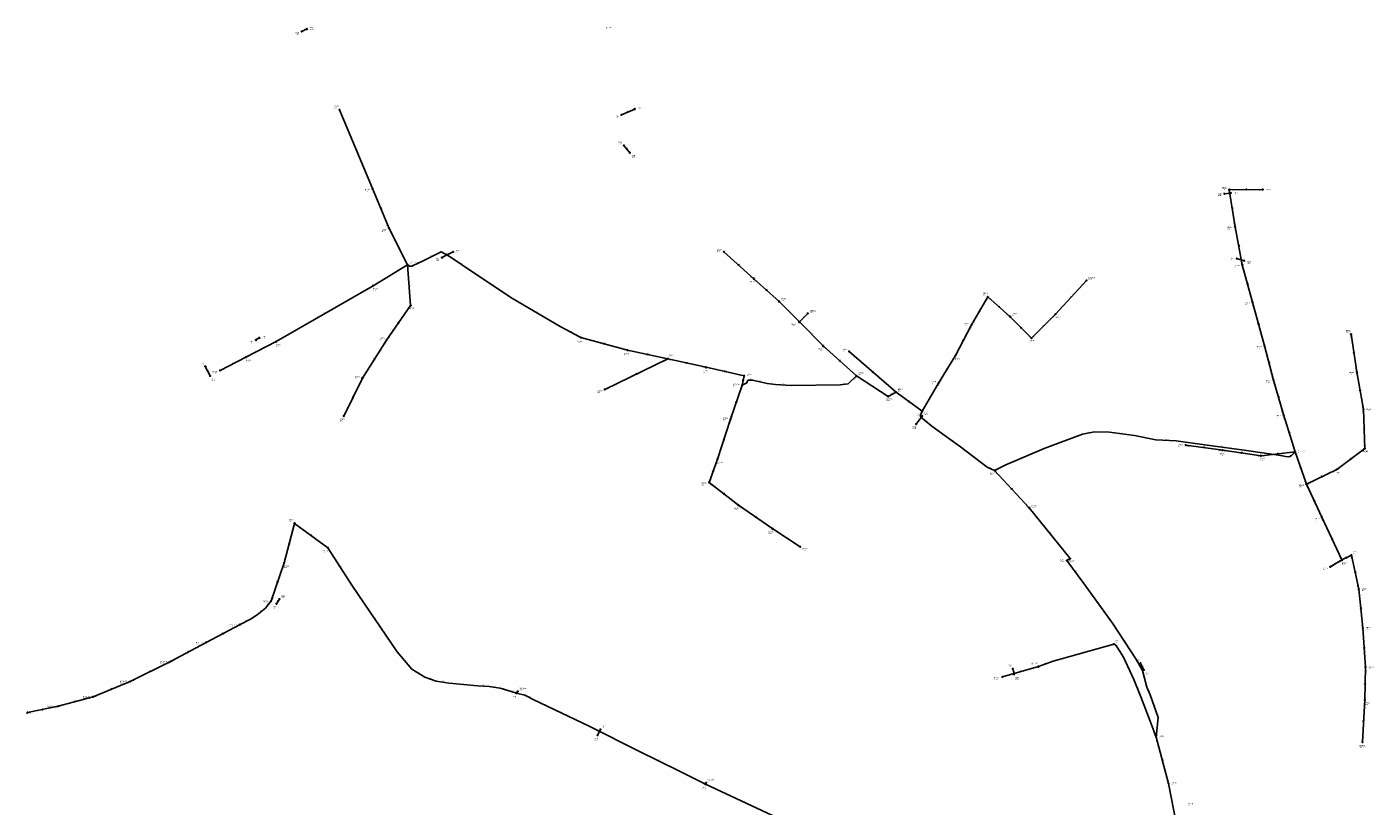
# Model space of a CAD drawing. Header units: metres. Extents: x 179992 to 198392, y 351761 to 369438.
# Tile 163 of 194: x 189666 to 191775, y 366114 to 367334. Entities that reach past the tile are written whole.
import ezdxf

# ---------------------------------------------------------------- set-up
doc = ezdxf.new("R2010")
doc.units = ezdxf.units.M

msp = doc.modelspace()

# ---------------------------------------------------------------- linework, layer by layer
at = {"layer": 'B-WE-RI-DRAINAGE-DRAIN_BETON_300', "linetype": 'Continuous'}
for points in [[(190096.656, 367327.081), (190104.798, 367330.865)], [(190610.504, 367137.106), (190601.366, 367148.574)], [(191542.022, 367072.823), (191552.113, 367073.855)], [(190316.368, 366972.807), (190333.685, 366981.637)], [(190056.941, 366430.612), (190061.758, 366437.952)], [(191212.683, 366320.342), (191210.389, 366328.829)]]:
    msp.add_lwpolyline(points, dxfattribs=at)
at = {"layer": 'B-WE-RI-DRAINAGE-DRAIN_BETON_500', "linetype": 'Continuous'}
for points in [[(190024.815, 366843.752), (190030.246, 366846.908)], [(189953.12, 366787.467), (189945.666, 366802.261)], [(190560.162, 366224.6), (190564.634, 366233.66)]]:
    msp.add_lwpolyline(points, dxfattribs=at)
at = {"layer": 'B-WE-RI-DRAINAGE-DRAIN_BETON_700', "linetype": 'Continuous'}
msp.add_lwpolyline([(190597.441, 367196.208), (190618.313, 367205.497)], dxfattribs=at)
at = {"layer": 'B-WE-RI-DRAINAGE-DRAIN_GRES_200', "linetype": 'Continuous'}
msp.add_lwpolyline([(191415.737, 366327.023), (191410.691, 366337.344)], dxfattribs=at)
at = {"layer": 'B-WE-RI-DRAINAGE-DRAIN_PE_800', "linetype": 'Continuous'}
msp.add_lwpolyline([(191561.348, 366971.227), (191573, 366967.833)], dxfattribs=at)
at = {"layer": 'B-WE-RI-DRAINAGE-DRAIN_PVC_200', "linetype": 'Continuous'}
msp.add_lwpolyline([(191058.998, 366712.075), (191068.631, 366724.575)], dxfattribs=at)
at = {"layer": 'B-WE-RI-DRAINAGE-RIOOLPUT_INSPECTIEPUT'}
for centre in [(190096.66, 367327.08), (190104.8, 367330.86), (190618.31, 367205.5), (190597.44, 367196.21), (190601.37, 367148.57), (190610.5, 367137.11), (191542.02, 367072.82), (191552.11, 367073.85), (190316.37, 366972.81), (190333.68, 366981.64), (191561.35, 366971.23), (191573, 366967.83), (190030.25, 366846.91), (190024.82, 366843.75), (189945.67, 366802.26), (189953.12, 366787.47), (191068.63, 366724.58), (191059, 366712.08), (190056.94, 366430.61), (190061.76, 366437.95), (191210.39, 366328.83), (191212.68, 366320.34), (191410.69, 366337.34), (191415.74, 366327.02), (190560.16, 366224.6), (190564.63, 366233.66)]:
    msp.add_circle(centre, 0.8, dxfattribs=at)
at = {"layer": 'B-WE-RI-PERSLEIDING-POMPPUT'}
for centre in [(190786.57, 366772.86), (191068.51, 366732.14), (191652.74, 366668.68), (190137.71, 366518.15), (190435.02, 366293.34), (190730.13, 366150.01)]:
    msp.add_circle(centre, 0.8, dxfattribs=at)
at = {"layer": 'B-WE-RI-PERSLEIDING-RIOOLPUT_INSPECTIEPUT'}
for centre in [(191295.32, 366498.24), (191368.77, 366367.14), (190432.97, 366290.35), (191435.29, 366221.71), (190729.1, 366148.04)]:
    msp.add_circle(centre, 0.8, dxfattribs=at)
at = {"layer": 'B-WE-RI-PERSLEIDING_PP_75', "linetype": 'Continuous'}
for points in [[(190262.55, 366961.28), (190265.64, 366959.109), (190269.404, 366959.109), (190272.142, 366960.82), (190284.803, 366966.638), (190315.259, 366982.036), (190329.289, 366974.166), (190364.877, 366949.87), (190426.814, 366908.807), (190501.413, 366864.663), (190534.06, 366847.43)], [(190786.57, 366772.86), (190793.757, 366776.836), (190795.13, 366779.571), (190797.183, 366780.94), (190803.001, 366780.94), (190825.928, 366775.807), (190838.589, 366773.754), (190863.227, 366772.385), (190940.221, 366773.411), (190952.54, 366775.122), (190965.89, 366787.35)], [(191068.51, 366732.14), (191066.149, 366725.846), (191066.149, 366723.109), (191083.601, 366708.736), (191104.39, 366693.819), (191128.428, 366676.57), (191170.176, 366644.404), (191181.72, 366639.44)], [(191181.72, 366639.44), (191199.605, 366648.168), (191259.831, 366673.833), (191319.715, 366696.075), (191338.536, 366699.839), (191362.148, 366699.497), (191401.158, 366694.022), (191434.693, 366687.52), (191466.175, 366685.809), (191499.71, 366681.019), (191576.704, 366670.753), (191626.664, 366663.225), (191638.299, 366661.171), (191643.774, 366660.829), (191647.196, 366662.882), (191652.74, 366668.68)], [(190432.97, 366290.35), (190417.899, 366295.426), (190407.633, 366298.506), (190390.438, 366301.072), (190372.473, 366302.099), (190327.559, 366306.462), (190307.028, 366309.542), (190289.576, 366315.445), (190269.301, 366328.02), (190246.203, 366355.225), (190176.138, 366457.883), (190137.71, 366518.15)], [(190432.97, 366290.35), (190435.02, 366293.34)], [(190432.97, 366290.35), (190446.13, 366287.213), (190460.246, 366280.284), (190546.735, 366238.707), (190623.473, 366200.21), (190688.661, 366168.386), (190729.1, 366148.04)], [(190729.1, 366148.04), (190730.13, 366150.01)], [(190729.1, 366148.04), (190849.706, 366091.692), (190919.856, 366056.446), (191011.565, 366012.645), (191031.754, 366003.405), (191044.758, 365998.957), (191071.449, 365994.85), (191087.19, 365994.508), (191100.19, 365995.53)]]:
    msp.add_lwpolyline(points, dxfattribs=at)
at = {"layer": 'B-WE-RI-PERSLEIDING_PP_90', "linetype": 'Continuous'}
for points in [[(191300.13, 366501.31), (191295.32, 366498.24)], [(191295.32, 366498.24), (191321.759, 366462.571), (191366.929, 366399.949), (191404.143, 366342.717), (191413.639, 366326.035), (191420.568, 366300.114), (191425.701, 366287.795), (191438.02, 366252.634), (191435.29, 366221.71)], [(191250.54, 366332.06), (191273.51, 366340.407), (191368.77, 366367.14)], [(191368.77, 366367.14), (191371.035, 366366.585), (191374.115, 366362.735), (191383.868, 366346.823), (191400.036, 366311.92), (191411.329, 366284.972), (191425.958, 366246.475), (191435.29, 366221.71)]]:
    msp.add_lwpolyline(points, dxfattribs=at)
at = {"layer": 'B-WE-RI-RIOOLPUT_INSPECTIEPUT'}
for centre in [(190049, 366435), (190000, 366398), (189947, 366370), (189891, 366340), (189828, 366309), (189770, 366285), (189667, 366260), (189715, 366270)]:
    msp.add_circle(centre, 0.8, dxfattribs=at)
at = {"layer": 'B-WE-RI-VWA-POMPPUT'}
for centre in [(190262.55, 366961.28), (191300.13, 366501.31), (191250.54, 366332.06)]:
    msp.add_circle(centre, 0.8, dxfattribs=at)
at = {"layer": 'B-WE-RI-VWA-RIOOLLEIDING', "linetype": 'Continuous'}
for points in [[(190207.42, 367080.87), (190156.02, 367204.29)], [(190207.42, 367080.87), (190233.62, 367018.42)], [(191602.07, 367079.41), (191549.57, 367079.15)], [(191558.86, 367021), (191549.57, 367079.15)], [(190233.62, 367018.42), (190262.55, 366961.28)], [(191558.86, 367021), (191570.07, 366961.39)], [(190804.85, 366939.76), (190758.02, 366981.96)], [(190208.41, 366928.68), (190262.55, 366961.28)], [(190267.3, 366897.74), (190262.55, 366961.28)], [(191585.82, 366902.81), (191570.07, 366961.39)], [(190844.46, 366904), (190804.85, 366939.76)], [(191277.57, 366884.3), (191326.1, 366936.95)], [(190056.54, 366841.1), (190208.41, 366928.68)], [(191145.95, 366867.26), (191171.61, 366911.21)], [(191171.61, 366911.21), (191206.12, 366880.5)], [(190267.3, 366897.74), (190229.59, 366843.54)], [(190876.18, 366871.94), (190844.46, 366904)], [(191585.82, 366902.81), (191604.89, 366834.68)], [(190876.18, 366871.94), (190889.25, 366885.36)], [(190913.27, 366834.35), (190876.18, 366871.94)], [(191206.12, 366880.5), (191239.93, 366846.43)], [(191239.93, 366846.43), (191277.57, 366884.3)], [(190606.79, 366827.95), (190534.06, 366847.43)], [(191120.67, 366819.37), (191145.95, 366867.26)], [(191740.33, 366852.64), (191749.57, 366793.62)], [(190009.37, 366816.85), (190056.54, 366841.1)], [(190229.59, 366843.54), (190191.61, 366783.95)], [(190670.12, 366814.32), (190606.79, 366827.95)], [(190965.89, 366787.35), (190913.27, 366834.35)], [(190954.07, 366825.81), (191027.63, 366761.79)], [(191619, 366781), (191604.89, 366834.68)], [(189968.7, 366796.13), (190009.37, 366816.85)], [(190670.12, 366814.32), (190571.49, 366766.34)], [(190730.08, 366800.93), (190670.12, 366814.32)], [(191094.35, 366776.09), (191120.67, 366819.37)], [(190191.61, 366783.95), (190162.55, 366724.6)], [(190789.74, 366787.77), (190730.08, 366800.93)], [(190786.57, 366772.86), (190789.74, 366787.77)], [(191015.33, 366755.46), (190965.89, 366787.35)], [(191760, 366735), (191749.57, 366793.62)], [(190786.57, 366772.86), (190768.48, 366719.49)], [(191068.51, 366732.14), (191094.35, 366776.09)], [(191634.4, 366726.88), (191619, 366781)], [(191027.63, 366761.79), (191015.33, 366755.46)], [(191068.51, 366732.14), (191027.63, 366761.79)], [(191634.4, 366726.88), (191652.74, 366668.68)], [(191761.72, 366673.71), (191760, 366735)], [(190768.48, 366719.49), (190747.81, 366657.05)], [(191539.29, 366671.1), (191481.42, 366679.08)], [(190734.71, 366620.57), (190747.81, 366657.05)], [(191599.35, 366662.32), (191539.29, 366671.1)], [(191599.35, 366662.32), (191652.74, 366668.68)], [(191670.34, 366617.92), (191652.74, 366668.68)], [(191718.02, 366640.91), (191761.72, 366673.71)], [(191181.72, 366639.44), (191236.41, 366580.74)], [(191670.34, 366617.92), (191718.02, 366640.91)], [(190734.71, 366620.57), (190780.62, 366585.07)], [(191694.65, 366566.17), (191670.34, 366617.92)], [(190780.62, 366585.07), (190834.37, 366547.92)], [(191236.41, 366580.74), (191300.13, 366501.31)], [(190085.38, 366556.51), (190069.15, 366494.5)], [(190085.38, 366556.51), (190137.71, 366518.15)], [(191726.05, 366499.16), (191694.65, 366566.17)], [(190834.37, 366547.92), (190877.43, 366519.85)], [(190069.15, 366494.5), (190049, 366435)], [(191726.05, 366499.16), (191707.89, 366488.62)], [(191726.05, 366499.16), (191740.99, 366506.66)], [(191752.47, 366453.41), (191740.99, 366506.66)], [(191752.47, 366453.41), (191758.88, 366392.94)], [(191762.93, 366331.27), (191758.88, 366392.94)], [(191194.35, 366315.92), (191250.54, 366332.06)], [(191762.93, 366331.27), (191762, 366280)], [(191762, 366280), (191758.35, 366213.93)], [(191435.29, 366221.71), (191454.29, 366149.21)], [(191454.29, 366149.21), (191466.25, 366087.5)]]:
    msp.add_lwpolyline(points, dxfattribs=at)
at = {"layer": 'B-WE-RI-VWA-RIOOLLEIDING_PVC_200', "linetype": 'Continuous'}
for points in [[(190000, 366398), (190016.623, 366406.318), (190027, 366413.236), (190039.783, 366423.764), (190049, 366435)], [(189947, 366370), (190000, 366398)], [(189891, 366340), (189947, 366370)], [(189828, 366309), (189891, 366340)], [(189770, 366285), (189828, 366309)], [(189715, 366270), (189770, 366285)], [(189667, 366260), (189715, 366270)]]:
    msp.add_lwpolyline(points, dxfattribs=at)
at = {"layer": 'B-WE-RI-VWA-RIOOLPUT_INSPECTIEPUT'}
for centre in [(190156.02, 367204.29), (190207.42, 367080.87), (191549.57, 367079.15), (191602.07, 367079.41), (190233.62, 367018.42), (191558.86, 367021), (190758.02, 366981.96), (191570.07, 366961.39), (190804.85, 366939.76), (191326.1, 366936.95), (190208.41, 366928.68), (191171.61, 366911.21), (190267.3, 366897.74), (190844.46, 366904), (191585.82, 366902.81), (190876.18, 366871.94), (190889.25, 366885.36), (191145.95, 366867.26), (191206.12, 366880.5), (191277.57, 366884.3), (190534.06, 366847.43), (191239.93, 366846.43), (191740.33, 366852.64), (190056.54, 366841.1), (190229.59, 366843.54), (190606.79, 366827.95), (190913.27, 366834.35), (190954.07, 366825.81), (191604.89, 366834.68), (190009.37, 366816.85), (190670.12, 366814.32), (191120.67, 366819.37), (189968.7, 366796.13), (190191.61, 366783.95), (190730.08, 366800.93), (190789.74, 366787.77), (190965.89, 366787.35), (191749.57, 366793.62), (190571.49, 366766.34), (191027.63, 366761.79), (191094.35, 366776.09), (191619, 366781), (191015.33, 366755.46), (190162.55, 366724.6), (190768.48, 366719.49), (191634.4, 366726.88), (191760, 366735), (191481.42, 366679.08), (190747.81, 366657.05), (191539.29, 366671.1), (191599.35, 366662.32), (191761.72, 366673.71), (191181.72, 366639.44), (191718.02, 366640.91), (190734.71, 366620.57), (191670.34, 366617.92), (190780.62, 366585.07), (191236.41, 366580.74), (190085.38, 366556.51), (191694.65, 366566.17), (190834.37, 366547.92), (190877.43, 366519.85), (190069.15, 366494.5), (191707.89, 366488.62), (191726.05, 366499.16), (191740.99, 366506.66), (191752.47, 366453.41), (191758.88, 366392.94), (191762.93, 366331.27), (191194.35, 366315.92), (191762, 366280), (191758.35, 366213.93), (191454.29, 366149.21)]:
    msp.add_circle(centre, 0.8, dxfattribs=at)
at = {"layer": 'B-WE-RI-VWA_STROMINGSRICHTING'}
for points in [[(191577.26, 367080.01), (191575.82, 367079.28), (191577.26, 367078.57)], [(190220.63, 367051.25), (190220.52, 367049.65), (190219.3, 367050.69)], [(191554.7, 367051.61), (191554.21, 367050.08), (191553.28, 367051.38)], [(191564.91, 366992.74), (191564.46, 366991.2), (191563.49, 366992.48)], [(190780.85, 366962.36), (190781.43, 366960.86), (190779.88, 366961.29)], [(191579.01, 366930.9), (191577.95, 366932.1), (191577.62, 366930.52)], [(190824.07, 366923.38), (190824.65, 366921.88), (190823.1, 366922.31)], [(191158.88, 366890.84), (191158.78, 366889.23), (191160.13, 366890.12)], [(191190.42, 366895.44), (191188.86, 366895.85), (191189.46, 366894.36)], [(190247.03, 366869.87), (190248.45, 366870.64), (190248.21, 366869.05)], [(191595.66, 366870.33), (191595.36, 366868.74), (191594.27, 366869.94)], [(191224.55, 366862.95), (191223.02, 366863.46), (191223.53, 366861.94)], [(190569.22, 366838.76), (190570.42, 366837.69), (190568.85, 366837.37)], [(191133.35, 366844.92), (191133.31, 366843.32), (191134.62, 366844.25)], [(190209.22, 366812.92), (190210.6, 366813.74), (190210.43, 366812.14)], [(190637.2, 366822.14), (190638.46, 366821.14), (190636.9, 366820.73)], [(190698.85, 366808.64), (190700.1, 366807.62), (190698.54, 366807.24)], [(190938.99, 366812.35), (190939.58, 366810.85), (190938.03, 366811.27)], [(191612.28, 366809.42), (191611.95, 366807.84), (191610.88, 366809.05)], [(191745.44, 366824.66), (191744.95, 366823.13), (191744.02, 366824.44)], [(190621.78, 366791.61), (190620.8, 366790.33), (190622.41, 366790.31)], [(190758.66, 366795.36), (190759.91, 366794.35), (190758.35, 366793.96)], [(190992.41, 366793.4), (190990.85, 366793.8), (190991.46, 366792.31)], [(191107.64, 366799.33), (191107.51, 366797.73), (191108.87, 366798.59)], [(190787.75, 366781.87), (190788.15, 366780.32), (190789.16, 366781.57)], [(191755.24, 366765.85), (191754.79, 366764.31), (191753.82, 366765.6)], [(190175.8, 366753.3), (190177.08, 366754.28), (190177.09, 366752.67)], [(190776.38, 366745.04), (190777.53, 366746.17), (190777.74, 366744.58)], [(191047.33, 366748.39), (191048.07, 366746.96), (191046.48, 366747.23)], [(191081.54, 366755.72), (191081.43, 366754.11), (191082.78, 366754.99)], [(191627, 366755.52), (191626.7, 366753.94), (191625.61, 366755.13)], [(191643.82, 366699.37), (191643.57, 366697.78), (191642.45, 366698.94)], [(191761.54, 366705.81), (191760.86, 366704.35), (191760.1, 366705.77)], [(190757.01, 366687.13), (190758.15, 366688.27), (190758.38, 366686.68)], [(191509.03, 366676), (191510.36, 366675.09), (191508.83, 366674.57)], [(191568, 366667.63), (191569.32, 366666.71), (191567.79, 366666.21)], [(191624.53, 366666.04), (191626.04, 366665.5), (191624.7, 366664.61)], [(191740.59, 366658.75), (191739.87, 366657.31), (191741.45, 366657.6)], [(190740.1, 366637.7), (190741.26, 366638.81), (190741.45, 366637.21)], [(191662.69, 366642.18), (191661.54, 366643.3), (191661.33, 366641.7)], [(191695.16, 366630.69), (191694.18, 366629.41), (191695.79, 366629.39)], [(190759.24, 366602.51), (190757.66, 366602.82), (190758.36, 366601.37)], [(191208.61, 366611.63), (191209.07, 366610.09), (191207.56, 366610.65)], [(191683.76, 366591.05), (191682.49, 366592.04), (191682.46, 366590.44)], [(190809.09, 366566.27), (190807.49, 366566.49), (190808.27, 366565.08)], [(191711.61, 366531.67), (191710.35, 366532.66), (191710.31, 366531.06)], [(190076.2, 366524.29), (190077.27, 366525.51), (190077.6, 366523.93)], [(191715.36, 366493.79), (191716.97, 366493.89), (191716.09, 366492.54)], [(191731.91, 366502.91), (191733.52, 366502.91), (191732.56, 366501.62)], [(191747.74, 366478.78), (191746.73, 366480.03), (191746.33, 366478.48)], [(190057.93, 366463.62), (190059.08, 366464.75), (190059.3, 366463.16)], [(191756.54, 366421.82), (191755.67, 366423.17), (191755.11, 366421.67)], [(189971.89, 366383.96), (189973.5, 366384), (189972.56, 366382.69)], [(191761.72, 366360.72), (191760.9, 366362.1), (191760.28, 366360.62)], [(189917.39, 366354.95), (189919, 366355), (189918.07, 366353.69)], [(189857.89, 366324.51), (189859.5, 366324.5), (189858.53, 366323.22)], [(191761.72, 366304.21), (191762.46, 366305.64), (191763.16, 366304.18)], [(189740.92, 366277.82), (189742.5, 366277.5), (189741.3, 366276.43)], [(189797.39, 366297.11), (189799, 366297), (189797.94, 366295.78)], [(189689.44, 366265.41), (189691, 366265), (189689.74, 366264)], [(191445.12, 366187.04), (191444.79, 366185.46), (191443.73, 366186.67)]]:
    msp.add_lwpolyline(points, dxfattribs=at)

# ---------------------------------------------------------------- texts
at = {"layer": 'B-WE-RI-DRAINAGE_AFM'}
for s, rotation, p in [('300', 24.93, (190098.98, 367329.02)), ('700', 23.99, (190606.14, 367200.93)), ('300', -51.45, (190605.58, 367144.55)), ('300', 5.84, (191545.44, 367073.96)), ('300', 27.02, (190323.29, 366977.19)), ('800', -16.24, (191565.89, 366970.72)), ('500', 30.16, (190025.8, 366845.24)), ('500', -63.26, (189949.38, 366796.63)), ('200', 52.38, (191062.24, 366717.54)), ('300', 56.72, (190057.83, 366433.4)), ('300', -74.87, (191211.88, 366326.3)), ('200', -63.95, (191413.23, 366333.94)), ('500', 63.73, (190561, 366228.06))]:
    msp.add_text(s, height=1.3, rotation=rotation, dxfattribs=at).set_placement(p)
at = {"layer": 'B-WE-RI-DRAINAGE_PUTDEKSELNIVEAU'}
for p in [(190086.51, 367322.19), (190109.18, 367329.88), (190622.73, 367204.43), (190587.26, 367191.39), (190592.59, 367150.26), (190613.46, 367129.48), (191531.48, 367069.46), (191556.89, 367071.33), (190337.96, 366980.88), (190306.33, 366967.69), (191550.97, 366969.61), (191577.59, 366963.49), (190034.4, 366846.37), (190014.9, 366838.41), (189937.73, 366804.5), (189955.22, 366779.31), (191071.59, 366726.32), (191053.16, 366704.45), (190064.44, 366439.89), (190051.38, 366422.79), (191402.75, 366339.58), (191203.31, 366331.4), (191417.84, 366318.87), (191213.93, 366311.87), (190566.81, 366235.9), (190555.1, 366216.48)]:
    msp.add_text('-999.99', height=1.2, dxfattribs=at).set_placement(p)
at = {"layer": 'B-WE-RI-DRAINAGE_PUTNUMMER'}
for s, p in [('779A', (190109.18, 367331.92)), ('779B', (190086.51, 367324.23)), ('771A', (190622.73, 367206.47)), ('771B', (190587.26, 367193.43)), ('770A', (190592.59, 367152.3)), ('770B', (190613.46, 367131.52)), ('709B', (191531.48, 367071.5)), ('709A', (191556.89, 367073.37)), ('769A', (190337.96, 366982.92)), ('710B', (191550.97, 366971.65)), ('769B', (190306.33, 366969.73)), ('710A', (191577.59, 366965.53)), ('768A', (190034.4, 366848.41)), ('768B', (190014.9, 366840.45)), ('767A', (189937.73, 366806.54)), ('767B', (189955.22, 366781.35)), ('730A', (191071.59, 366728.36)), ('730B', (191053.16, 366706.49)), ('814B', (190051.38, 366424.83)), ('814A', (190064.44, 366441.93)), ('731A', (191402.75, 366341.62)), ('783A', (191203.31, 366333.44)), ('731B', (191417.84, 366320.91)), ('783B', (191213.93, 366313.91)), ('781A', (190566.81, 366237.94)), ('781B', (190555.1, 366218.52))]:
    msp.add_text(s, height=1.8, dxfattribs=at).set_placement(p)
at = {"layer": 'B-WE-RI-PERSLEIDING_AFM'}
for s, rotation, p in [('75', 26.82, (190298.76, 366974.57)), ('75', -29.29, (190321.76, 366979.27)), ('75', -35.09, (190263.7, 366961.42)), ('75', 32, (190269.48, 366960.07)), ('75', 24.68, (190277.21, 366963.99)), ('75', -34.32, (190346.66, 366963.27)), ('75', -33.54, (190395.42, 366930.56)), ('75', -30.61, (190463.62, 366887.95)), ('75', -27.83, (190517.18, 366857.22)), ('75', 28.95, (190788.87, 366775.03)), ('75', 63.34, (190793.27, 366777.63)), ('75', 33.7, (190794.86, 366780.34)), ('75', -12.62, (190813.62, 366779.35)), ('75', -9.21, (190831.36, 366775.71)), ('75', -3.18, (190849.92, 366773.9)), ('75', 0.76, (190900.66, 366773.69)), ('75', 7.91, (190945.24, 366774.9)), ('75', 42.49, (190957.93, 366781.14)), ('75', 90, (191065.38, 366723.44)), ('75', 69.44, (191066.24, 366728.31)), ('75', -39.47, (191074.57, 366717.2)), ('75', -35.66, (191093.61, 366702.51)), ('75', 11.31, (191327.96, 366698.51)), ('75', -35.66, (191116.02, 366686.41)), ('75', -7.99, (191380.73, 366697.68)), ('75', -3.11, (191449.45, 366687.5)), ('75', -37.61, (191148.94, 366661.74)), ('75', 23.08, (191228.46, 366661.31)), ('75', -7.59, (191537.27, 366676.77)), ('75', -10.01, (191631.59, 366663.14)), ('75', 30.96, (191644.19, 366661.98)), ('75', -23.27, (191175.31, 366643.06)), ('75', -57.48, (190157.02, 366489.33)), ('90', 32.55, (191296.42, 366499.88)), ('90', -53.45, (191308.55, 366481.71)), ('90', -54.2, (191344.37, 366432.55)), ('75', -55.69, (190211.22, 366407.85)), ('90', -13.77, (191369.08, 366367.88)), ('90', -51.34, (191372.53, 366365.96)), ('90', -56.97, (191385.62, 366372.64)), ('75', -49.67, (190257.67, 366342.91)), ('90', 15.68, (191319.93, 366354.25)), ('90', -58.49, (191379.1, 366356.06)), ('75', -31.81, (190278.96, 366322.94)), ('90', 19.97, (191260.78, 366336.61)), ('90', -65.15, (191392.22, 366330.64)), ('90', -60.35, (191409.05, 366335.67)), ('75', -18.69, (190297.56, 366313.58)), ('75', -8.53, (190316.38, 366308.93)), ('75', -5.55, (190349.06, 366305.15)), ('75', -3.27, (190380.47, 366302.43)), ('75', -8.49, (190398.12, 366300.71)), ('75', -16.7, (190411.99, 366298.03)), ('90', -67.26, (191406, 366299.71)), ('90', -75.03, (191417.6, 366314.26)), ('75', -18.61, (190424.7, 366293.96)), ('75', 55.56, (190432.76, 366291.44)), ('75', -13.41, (190438.71, 366289.79)), ('75', -26.14, (190452.59, 366284.92)), ('90', -67.38, (191423.45, 366295.24)), ('75', -25.67, (190502.88, 366260.64)), ('90', -69.19, (191418.99, 366266.96)), ('90', -70.69, (191432.25, 366271.45)), ('90', -69.35, (191431, 366235.34)), ('90', 84.95, (191435.79, 366236.22)), ('75', -26.64, (190584.54, 366220.63)), ('75', -26.02, (190655.47, 366185.48)), ('75', -26.71, (190708.3, 366159.38)), ('75', 62.4, (190728.43, 366148.49)), ('75', -25.04, (190788.8, 366121.02))]:
    msp.add_text(s, height=1.3, rotation=rotation, dxfattribs=at).set_placement(p)
for p in [(190266.47, 366959.87), (190799.05, 366781.72)]:
    msp.add_text('75', height=1.3, dxfattribs=at).set_placement(p)
at = {"layer": 'B-WE-RI-PERSLEIDING_BOB'}
for s, rotation, p in [('28.59', -27.83, (190527.21, 366849.01)), ('27.78', 42.49, (190962.09, 366781.43)), ('28.30', -23.27, (191174.76, 366640.47)), ('28.30', 26.01, (191184.31, 366638.7)), ('29.33', -69.35, (191431.21, 366227.44)), ('29.33', 84.95, (191437.26, 366223.54))]:
    msp.add_text(s, height=1.2, rotation=rotation, dxfattribs=at).set_placement(p)
at = {"layer": 'B-WE-RI-PERSLEIDING_PUTDEKSELNIVEAU'}
for s, p in [('29.59', (190572.46, 367330.21)), ('29.57', (190771.88, 366771.24)), ('29.46', (191060.51, 366724.52)), ('30.01', (191657.31, 366667.22)), ('28.88', (190129.78, 366510.48)), ('999.00', (191284.95, 366496.62)), ('999.00', (191370.8, 366369.45)), ('999.00', (190427.55, 366282.44)), ('29.12', (190437.77, 366295.23)), ('29.33', (191439.83, 366220.33)), ('29.45', (190732.38, 366152.21)), ('999.00', (190724.27, 366139.81))]:
    msp.add_text(s, height=1.2, dxfattribs=at).set_placement(p)
at = {"layer": 'B-WE-RI-PERSLEIDING_PUTNUMMER'}
for s, p in [('G07_05A', (190572.46, 367332.25)), ('G07_03A', (190771.88, 366773.28)), ('G07_02A', (191060.51, 366726.56)), ('G16_04A', (191657.31, 366669.26)), ('G07_12A', (190129.78, 366512.52)), ('6683', (191284.95, 366498.66)), ('6682', (191370.8, 366371.49)), ('G07_11A', (190437.77, 366297.27)), ('6676', (190427.55, 366284.48)), ('BR889', (191439.83, 366222.37)), ('G07_10A', (190732.38, 366154.25)), ('6677', (190724.27, 366141.85))]:
    msp.add_text(s, height=1.8, dxfattribs=at).set_placement(p)
at = {"layer": 'B-WE-RI-VWA_AFM'}
for s, rotation, p in [('200', -67.39, (190181.85, 367144.33)), ('200', 0.28, (191574.25, 367080.06)), ('200', -67.24, (190220.63, 367051.4)), ('200', -80.92, (191554.74, 367051.72)), ('200', -63.15, (190248.07, 366991.6)), ('200', -79.35, (191564.95, 366992.86)), ('200', -42.02, (190780.8, 366962.49)), ('200', 31.05, (190233.74, 366944.82)), ('200', -85.72, (190265.59, 366931.12)), ('200', -74.95, (191578.28, 366933.8)), ('200', -42.08, (190824.02, 366923.49)), ('160', 47.33, (191300.19, 366910)), ('200', -45.31, (190859.77, 366889.61)), ('200', 59.72, (191157.33, 366888.3)), ('200', -41.67, (191188.21, 366897.46)), ('200', 29.97, (190130.74, 366884.77)), ('200', 55.17, (190246.91, 366869.79)), ('160', 45.76, (190881.07, 366878.08)), ('200', -74.36, (191595.69, 366870.46)), ('200', -45.38, (190894.18, 366854.83)), ('200', -45.22, (191222.49, 366865.11)), ('160', 45.17, (191257.1, 366864.83)), ('200', 27.21, (190031.21, 366828.94)), ('200', -14.99, (190569.12, 366838.85)), ('200', 62.17, (191131.89, 366842.3)), ('160', 27, (189987.29, 366806.48)), ('200', 57.49, (190209.09, 366812.86)), ('200', -12.15, (190637.09, 366822.23)), ('200', -12.59, (190698.75, 366808.73)), ('200', -41.77, (190938.94, 366812.46)), ('200', -75.27, (191612.3, 366809.54)), ('200', -81.1, (191745.49, 366824.78)), ('200', 25.94, (190619.07, 366790.36)), ('200', -12.44, (190758.56, 366795.45)), ('200', -41.03, (190990.18, 366795.43)), ('200', 58.69, (191106.04, 366796.78)), ('200', 78, (190787.07, 366778.94)), ('200', -32.82, (190989.72, 366772.91)), ('200', -79.91, (191755.28, 366765.98)), ('200', 63.91, (190175.69, 366753.22)), ('200', 71.28, (190776.29, 366744.97)), ('200', 27.23, (191019.74, 366758.6)), ('200', -35.95, (191047.25, 366748.51)), ('200', 59.55, (191079.97, 366753.18)), ('200', -74.12, (191627.03, 366755.65)), ('200', -72.51, (191643.84, 366699.52)), ('200', -88.39, (191761.59, 366705.93)), ('200', 71.68, (190756.92, 366687.06)), ('200', -7.85, (191508.92, 366676.09)), ('200', -8.32, (191567.88, 366667.71)), ('200', 6.79, (191624.41, 366666.09)), ('200', 36.89, (191738.16, 366657)), ('200', 70.25, (190740, 366637.61)), ('200', -70.88, (191661.77, 366645.04)), ('200', 25.74, (191692.44, 366629.42)), ('200', -37.71, (190756.91, 366604.4)), ('200', -47.03, (191208.57, 366611.78)), ('200', -64.84, (191682.55, 366593.77)), ('200', -34.65, (190806.66, 366568.02)), ('200', -36.24, (190110.74, 366538.91)), ('200', -33.1, (190855.02, 366535.37)), ('200', -51.26, (191267.91, 366542.74)), ('200', -64.89, (191710.39, 366534.39)), ('200', 75.33, (190076.12, 366524.2)), ('200', 30.13, (191715.23, 366493.77)), ('200', 26.66, (191731.78, 366502.92)), ('200', -77.83, (191747.17, 366481.73)), ('200', 71.29, (190057.84, 366463.53)), ('200', 50.64, (190042.8, 366428.65)), ('200', 26.58, (190006.57, 366402.17)), ('200', 33.69, (190020.08, 366409.56)), ('200', 39.47, (190031.69, 366418.1)), ('200', -83.95, (191756.28, 366424.83)), ('200', 27.85, (189971.76, 366383.97)), ('200', -86.24, (191761.58, 366363.71)), ('200', 28.18, (189917.26, 366354.94)), ('200', 26.2, (189857.75, 366324.51)), ('160', 16.03, (191220.72, 366324.31)), ('200', 22.48, (189797.26, 366297.13)), ('200', 88.96, (191761.66, 366304.08)), ('200', 15.26, (189740.79, 366277.85)), ('200', 11.77, (189689.31, 366265.45)), ('200', 86.84, (191759.3, 366245.45)), ('200', -75.31, (191445.16, 366187.17)), ('200', -79.03, (191460.73, 366120.02))]:
    msp.add_text(s, height=1.3, rotation=rotation, dxfattribs=at).set_placement(p)
at = {"layer": 'B-WE-RI-VWA_BOB'}
for s, rotation, p in [('28.43', 0.28, (191595.28, 367077.58)), ('28.21', -67.24, (190206.53, 367078.33)), ('28.34', -80.92, (191548.11, 367076.89)), ('28.34', 0.28, (191551.58, 367077.36)), ('28.09', -67.24, (190229.33, 367023.99)), ('28.30', -80.92, (191556.01, 367027.43)), ('28.30', -79.35, (191557.46, 367018.7)), ('28.47', -42.02, (190758.3, 366979.28)), ('28.18', -79.35, (191567.04, 366967.74)), ('28.18', -74.95, (191568.85, 366958.99)), ('28.27', -42.02, (190798.59, 366942.97)), ('28.27', -42.08, (190805.13, 366937.08)), ('27.29', 55.17, (190264.89, 366891.13)), ('28.14', -42.08, (190838.21, 366907.22)), ('27.51', 59.72, (191169.74, 366904.43)), ('27.51', -41.67, (191171.91, 366908.54)), ('28.30', -74.95, (191582.32, 366908.91)), ('28.06', -74.36, (191584.63, 366900.4)), ('27.33', 59.72, (191148.51, 366868.08)), ('27.64', -41.67, (191199.84, 366883.68)), ('27.64', -45.22, (191206.25, 366877.81)), ('0.00', 45.17, (191274.73, 366878.89)), ('27.50', 55.17, (190232.21, 366844.15)), ('27.33', 62.17, (191144.37, 366860.41)), ('29.01', -45.22, (191233.86, 366849.99)), ('0.00', 45.17, (191242.62, 366846.58)), ('29.11', -81.1, (191738.86, 366850.39)), ('27.50', 57.49, (190227.45, 366836.84)), ('28.59', -14.99, (190535.53, 366845.17)), ('28.46', -14.99, (190599.76, 366827.97)), ('28.46', -12.15, (190608.37, 366825.77)), ('27.90', -41.77, (190913.56, 366831.68)), ('27.93', -74.36, (191601.32, 366840.74)), ('27.93', -75.27, (191603.66, 366832.29)), ('28.32', -12.15, (190663.09, 366813.99)), ('29.18', 25.94, (190664.79, 366809.73)), ('28.32', -12.59, (190671.68, 366812.13)), ('27.35', -41.03, (190954.4, 366823.14)), ('27.25', 58.69, (191118.67, 366812.62)), ('27.25', 62.17, (191123.2, 366820.3)), ('27.65', 57.49, (190194.2, 366784.67)), ('27.57', -12.59, (190723.05, 366800.66)), ('27.57', -12.44, (190731.65, 366798.74)), ('27.49', -12.44, (190782.71, 366787.48)), ('27.49', 78, (190790.09, 366780.74)), ('27.78', -41.77, (190959.62, 366790.54)), ('27.81', -75.27, (191615.53, 366787.12)), ('29.00', -81.1, (191746.74, 366800.06)), ('29.00', -79.91, (191748.15, 366791.34)), ('27.65', 63.91, (190190.24, 366777.05)), ('28.66', 25.94, (190574.08, 366765.6)), ('27.06', 71.28, (190786.09, 366765.84)), ('27.44', 78, (190788.75, 366774.44)), ('27.54', -41.03, (191021.32, 366764.9)), ('27.15', 59.55, (191092.46, 366769.32)), ('27.15', 58.69, (191096.93, 366776.86)), ('27.81', -74.12, (191617.82, 366778.58)), ('27.54', -35.95, (191028.19, 366759.16)), ('28.90', -79.91, (191757.04, 366741.38)), ('27.82', 63.91, (190165.05, 366725.6)), ('27.18', 71.28, (190770.83, 366720.81)), ('27.35', -35.95, (191061.95, 366734.68)), ('26.99', 59.55, (191071.08, 366732.95)), ('27.68', -74.12, (191630.81, 366732.93)), ('27.68', -72.51, (191633.28, 366724.43)), ('28.90', -88.39, (191758.26, 366732.95)), ('27.18', 71.68, (190768.05, 366712.47)), ('28.94', -7.85, (191483.16, 366677.02)), ('28.79', -88.39, (191759.73, 366680.46)), ('27.34', 71.68, (190750.15, 366658.38)), ('28.80', -7.85, (191532.31, 366670.25)), ('28.80', -8.32, (191541.01, 366669.03)), ('28.69', -8.32, (191592.36, 366661.52)), ('28.59', 6.79, (191601.55, 366660.77)), ('28.40', 6.79, (191646.2, 366666.09)), ('27.39', -72.51, (191648.98, 366674.62)), ('27.48', -70.88, (191651.69, 366666.2)), ('28.79', 36.89, (191757.36, 366668.19)), ('27.34', 70.25, (190747.21, 366650.04)), ('28.30', -47.03, (191181.77, 366636.75)), ('28.63', 25.74, (191712.68, 366636.34)), ('28.63', 36.89, (191720.7, 366640.67)), ('27.40', -37.71, (190735.19, 366617.92)), ('27.40', 70.25, (190737.08, 366621.84)), ('27.77', -70.88, (191666.41, 366623.76)), ('27.77', -64.84, (191669.56, 366615.34)), ('28.52', 25.74, (191672.92, 366617.17)), ('27.52', -37.71, (190774.14, 366587.81)), ('27.52', -34.65, (190781.24, 366582.45)), ('28.03', -47.03, (191230.46, 366584.49)), ('27.02', 75.33, (190085.4, 366549.48)), ('27.87', -64.84, (191690.13, 366571.56)), ('27.87', -64.89, (191693.87, 366563.6)), ('27.65', -34.65, (190827.75, 366550.31)), ('27.18', 71.29, (190068.67, 366487.48)), ('27.18', 75.33, (190071.4, 366495.98)), ('28.69', 30.13, (191710.52, 366488.07)), ('28.61', 30.13, (191721.07, 366494.19)), ('28.11', -64.89, (191721.53, 366504.55)), ('28.11', 26.66, (191728.64, 366498.45)), ('28.07', 26.66, (191735.72, 366502)), ('28.07', -77.83, (191739.65, 366504.33)), ('28.20', -77.83, (191749.28, 366459.68)), ('28.20', -83.95, (191750.89, 366451.23)), ('27.32', 50.64, (190046.08, 366428.6)), ('27.32', 71.29, (190051.35, 366436.32)), ('27.47', 27.85, (189994.83, 366393.23)), ('27.47', 26.58, (190002.59, 366397.29)), ('28.33', -83.95, (191756.37, 366399.51)), ('28.33', -86.24, (191757.21, 366390.83)), ('27.60', 28.18, (189941.86, 366365.2)), ('27.60', 27.85, (189949.61, 366369.34)), ('27.73', 28.18, (189893.61, 366339.36)), ('27.73', 26.2, (189885.69, 366335.38)), ('28.47', -86.24, (191760.69, 366337.94)), ('28.47', 88.96, (191764.61, 366324.44)), ('27.85', 22.48, (189822.4, 366304.74)), ('27.85', 26.2, (189830.59, 366308.27)), ('27.99', 15.26, (189763.91, 366281.47)), ('27.99', 22.48, (189772.54, 366284.1)), ('28.63', 88.96, (191763.84, 366281.97)), ('28.19', 11.77, (189669.33, 366258.65)), ('28.09', 11.77, (189708.71, 366266.85)), ('28.09', 15.26, (189717.4, 366268.79)), ('29.33', -75.31, (191434.06, 366219.32)), ('27.52', -75.31, (191450.82, 366155.33)), ('27.52', -79.03, (191452.9, 366146.9))]:
    msp.add_text(s, height=1.2, rotation=rotation, dxfattribs=at).set_placement(p)
at = {"layer": 'B-WE-RI-VWA_PUTDEKSELNIVEAU'}
for s, p in [('29.91', (190146.94, 367206.67)), ('29.33', (191538.69, 367079.3)), ('29.62', (190195.77, 367076.13)), ('29.30', (191606.87, 367076.47)), ('29.26', (191546.93, 367017.23)), ('29.59', (190222.03, 367013.53)), ('29.70', (190747.25, 366982.23)), ('29.55', (190265.82, 366962.75)), ('29.27', (191558.19, 366957.37)), ('29.85', (190797.98, 366932.41)), ('999.00', (191329.37, 366938.42)), ('29.28', (190208.33, 366920.94)), ('29.79', (191163.66, 366913.91)), ('29.51', (190265.74, 366890.26)), ('30.08', (190847.79, 366905.41)), ('29.30', (191573.98, 366898.63)), ('999.00', (190892.64, 366886.71)), ('29.63', (191134.59, 366866.72)), ('29.40', (191209.45, 366881.91)), ('29.19', (191277.49, 366876.56)), ('999.00', (190864.09, 366865.67)), ('29.62', (191732.38, 366855.34)), ('29.09', (190056.46, 366833.36)), ('29.35', (190218.41, 366843.28)), ('30.05', (190528.9, 366839.05)), ('30.00', (190906.34, 366827.06)), ('30.47', (190943.25, 366826.02)), ('28.96', (191236.54, 366840.1)), ('29.44', (191593.05, 366830.5)), ('29.12', (190009.37, 366809.11)), ('30.01', (190602.03, 366819.45)), ('29.83', (190671.2, 366816.96)), ('29.17', (191120.5, 366811.63)), ('29.04', (189957.19, 366791.09)), ('29.30', (190180.25, 366783.41)), ('29.70', (190725.4, 366792.41)), ('29.69', (190793.81, 366787.37)), ('30.25', (190968.78, 366789.14)), ('29.90', (191737.63, 366789.93)), ('29.57', (190559.94, 366761.37)), ('29.81', (191030.65, 366763.48)), ('28.98', (191083.08, 366775.69)), ('999.99', (191607.16, 366776.82)), ('999.00', (191012.93, 366748.36)), ('29.82', (191622.59, 366722.62)), ('999.99', (191764.77, 366732.56)), ('29.09', (190156.77, 366716.48)), ('29.37', (190756.74, 366718.11)), ('30.09', (191469.46, 366676.72)), ('30.18', (191535.02, 366662.51)), ('30.12', (191759.54, 366666.49)), ('29.20', (190747.81, 366649.31)), ('29.96', (191598.77, 366654.62)), ('29.12', (190722.9, 366616.31)), ('29.45', (191174.79, 366632.15)), ('30.12', (191717.6, 366633.19)), ('30.09', (191658.69, 366613.18)), ('29.49', (190774.2, 366577.35)), ('29.93', (191240.09, 366580.89)), ('28.84', (190076.62, 366559.01)), ('29.93', (191683.1, 366561.2)), ('29.29', (190828.09, 366540.1)), ('999.00', (190881.41, 366514.23)), ('29.78', (191743.09, 366508.93)), ('29.65', (191296.56, 366495.16)), ('29.91', (191726.22, 366491.42)), ('29.02', (190068.98, 366486.76)), ('29.90', (191696.53, 366483.28)), ('29.79', (191757.21, 366451.22)), ('29.88', (191763.66, 366390.42)), ('28.80', (191239.14, 366334.63)), ('30.14', (191767.73, 366328.33)), ('999.00', (191181.1, 366311.66)), ('999.99', (191761.92, 366272.26)), ('999.00', (191753.7, 366205.3)), ('29.24', (191458.99, 366147.27)), ('29.42', (191485.53, 366114.27))]:
    msp.add_text(s, height=1.2, dxfattribs=at).set_placement(p)
at = {"layer": 'B-WE-RI-VWA_PUTNUMMER'}
for s, p in [('BR979', (190146.94, 367208.71)), ('BR977', (190195.77, 367078.17)), ('BR922', (191538.69, 367081.34)), ('BR923', (191606.87, 367078.51)), ('BR976', (190222.03, 367015.57)), ('BR921', (191546.93, 367019.27)), ('BR957', (190747.25, 366984.27)), ('G07_04A', (190265.82, 366964.79)), ('BR920', (191558.19, 366959.41)), ('BR956', (190797.98, 366934.45)), ('BR09471', (191329.37, 366940.46)), ('BR981', (190208.33, 366922.98)), ('BR944', (191163.66, 366915.95)), ('BR972', (190265.74, 366892.3)), ('BR955', (190847.79, 366907.45)), ('BR9552', (190892.64, 366888.75)), ('BR919', (191573.98, 366900.67)), ('BR9551', (190864.09, 366867.71)), ('BR943', (191134.59, 366868.76)), ('BR945', (191209.45, 366883.95)), ('BR947', (191277.49, 366878.6)), ('BR973', (190218.41, 366845.32)), ('BR915', (191732.38, 366857.38)), ('BR983', (190056.46, 366835.4)), ('BR969', (190528.9, 366841.09)), ('BR953', (190906.34, 366829.1)), ('BR950', (190943.25, 366828.06)), ('BR946', (191236.54, 366842.14)), ('BR918', (191593.05, 366832.54)), ('BR984', (190009.37, 366811.15)), ('BR968', (190602.03, 366821.49)), ('BR967', (190671.2, 366819)), ('BR942', (191120.5, 366813.67)), ('BR985', (189957.19, 366793.13)), ('BR974', (190180.25, 366785.45)), ('BR966', (190725.4, 366794.45)), ('BR965', (190793.81, 366789.41)), ('BR952', (190968.78, 366791.18)), ('BR914', (191737.63, 366791.97)), ('BR970', (190559.94, 366763.41)), ('BR949', (191030.65, 366765.52)), ('BR941', (191083.08, 366777.73)), ('BR917', (191607.16, 366778.86)), ('BR9491', (191012.93, 366750.4)), ('BR975', (190156.77, 366718.52)), ('BR959', (190756.74, 366720.15)), ('BR916', (191622.59, 366724.66)), ('BR913', (191764.77, 366734.6)), ('BR901', (191469.46, 366678.76)), ('BR900', (191535.02, 366664.55)), ('BR899', (191598.77, 366656.66)), ('BR912', (191759.54, 366668.53)), ('BR960', (190747.81, 366651.35)), ('BR897', (191174.79, 366634.19)), ('BR911', (191717.6, 366635.23)), ('BR961', (190722.9, 366618.35)), ('BR902', (191658.69, 366615.22)), ('BR962', (190774.2, 366579.39)), ('BR896', (191240.09, 366582.93)), ('BR930', (190076.62, 366561.05)), ('BR903', (191683.1, 366563.24)), ('BR963', (190828.09, 366542.14)), ('BR9631', (190881.41, 366516.27)), ('BR905', (191743.09, 366510.97)), ('BR931', (190068.98, 366488.8)), ('G07_01A', (191296.56, 366497.2)), ('BR904', (191726.22, 366493.46)), ('BR910', (191696.53, 366485.32)), ('BR906', (191757.21, 366453.26)), ('BR907', (191763.66, 366392.46)), ('G07_08A', (191239.14, 366336.67)), ('BR908', (191767.73, 366330.37)), ('BR8921', (191181.1, 366313.7)), ('BR909', (191761.92, 366274.3)), ('BR9091', (191753.7, 366207.34)), ('BR888', (191458.99, 366149.31)), ('BR891', (191485.53, 366116.31))]:
    msp.add_text(s, height=1.8, dxfattribs=at).set_placement(p)
at = {"layer": 'B-WE-RI_PUTDEKSELNIVEAU'}
for s, p in [('29.22', (190037, 366432.06)), ('-999.99', (189983.68, 366395.06)), ('-999.99', (189930.68, 366367.06)), ('-999.99', (189874.68, 366337.06)), ('-999.99', (189811.68, 366306.06)), ('-999.99', (189753.68, 366282.06)), ('-999.99', (189698.68, 366267.06))]:
    msp.add_text(s, height=1.2, dxfattribs=at).set_placement(p)
at = {"layer": 'B-WE-RI_PUTNUMMER'}
for s, p in [('BR932', (190037, 366434.1)), ('08_11172', (189983.68, 366397.1)), ('08_11173', (189930.68, 366369.1)), ('08_11174', (189874.68, 366339.1)), ('08_11175', (189811.68, 366308.1)), ('08_11176', (189753.68, 366284.1)), ('08_11177', (189698.68, 366269.1))]:
    msp.add_text(s, height=1.8, dxfattribs=at).set_placement(p)

doc.saveas('drawing.dxf')
